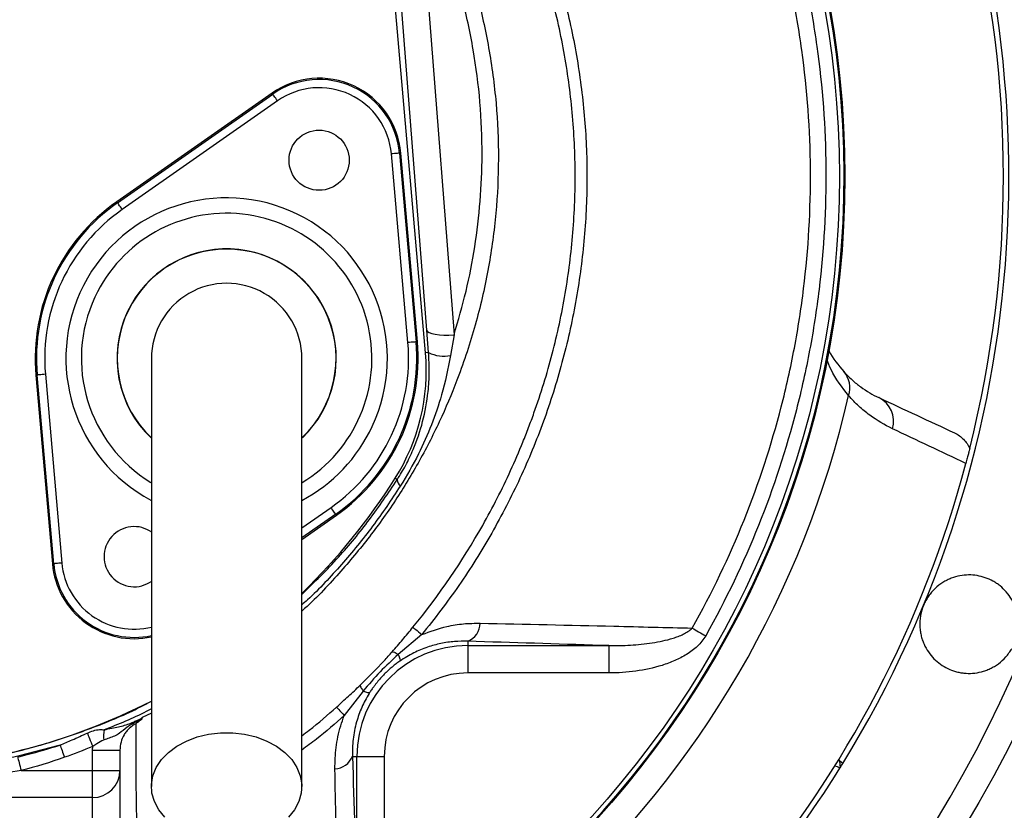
# Model space of a CAD drawing. Header units: millimetres. Extents: x 1924 to 3362, y 1692 to 3130.
# Tile 6 of 9: x 2692 to 3052, y 2179 to 2468. Entities that reach past the tile are written whole.
import ezdxf

# ---------------------------------------------------------------- set-up
doc = ezdxf.new("R2010")
doc.units = ezdxf.units.MM
doc.header["$LTSCALE"] = 2

msp = doc.modelspace()

# ---------------------------------------------------------------- linework, layer by layer
at = {"color": 7, "linetype": 'Continuous', "lineweight": 25}
for p, q in [((2840.11, 2346.53), (2828.59, 2478.24)), ((2840.61, 2354.85), (2830.95, 2478.45)), ((2840.91, 2476.73), (2850.56, 2353.13)), ((2784.02, 2441.56), (2727.27, 2401.82)), ((2727.54, 2401.43), (2784.29, 2441.17)), ((2784.29, 2441.17), (2784.02, 2441.56)), ((2786.01, 2438.72), (2729.26, 2398.98)), ((2833.69, 2350.28), (2827.66, 2419.3)), ((2830.64, 2419.56), (2831.11, 2419.6)), ((2830.64, 2419.56), (2836.68, 2350.54)), ((2837.15, 2350.58), (2831.11, 2419.6)), ((2727.54, 2401.43), (2727.27, 2401.82)), ((2841.26, 2346.63), (2840.61, 2354.85)), ((2850.56, 2353.13), (2849.32, 2345.59)), ((2836.68, 2350.54), (2837.15, 2350.58)), ((2841.26, 2346.63), (2840.11, 2346.53)), ((2698.16, 2338.42), (2697.69, 2338.38)), ((2697.69, 2338.38), (2703.72, 2269.36)), ((2704.19, 2269.4), (2698.16, 2338.42)), ((2701.14, 2338.68), (2707.18, 2269.66)), ((2829.79, 2300.14), (2829.01, 2300.64)), ((2794.92, 2278.28), (2807.57, 2287.14)), ((2807.3, 2287.53), (2807.57, 2287.14)), ((2704.19, 2269.4), (2703.72, 2269.36)), ((2838.82, 2243.48), (2830.18, 2236.23)), ((2855.55, 2241.03), (2855.55, 2239.44)), ((2855.55, 2239.44), (2907.2, 2239.44)), ((2855.55, 2239.44), (2855.55, 2229.46)), ((2907.2, 2239.44), (2907.2, 2229.46)), ((2907.2, 2229.46), (2855.55, 2229.46)), ((2817.33, 2222.84), (2810.41, 2213.85)), ((2718.42, 2201.18), (2728.42, 2201.18)), ((2718.42, 2193.77), (2718.42, 2201.18)), ((2728.42, 2201.18), (2728.42, 2193.77)), ((2813.42, 2198.95), (2815.05, 2198.95)), ((2815.05, 2146.36), (2815.05, 2198.95)), ((2815.05, 2198.95), (2825.04, 2198.95)), ((2825.04, 2198.95), (2825.04, 2146.36)), ((2992.68, 2196.34), (2991.47, 2197.36)), ((2991.47, 2197.36), (2991.7, 2194.74)), ((2692.29, 2193.77), (2718.42, 2193.77)), ((2718.42, 2193.77), (2728.42, 2193.77)), ((2718.42, 2183.87), (2718.42, 2193.77)), ((2728.42, 2193.77), (2728.42, 2153.52)), ((2718.42, 2183.87), (2668.19, 2183.87)), ((2718.42, 2141.78), (2718.42, 2183.87))]:
    msp.add_line(p, q, dxfattribs=at)
at = {"color": 8, "linetype": 'Continuous', "lineweight": 25}
for p, q in [((2794.92, 2282.52), (2805.58, 2289.98)), ((2807.3, 2287.53), (2794.92, 2278.86)), ((2739.92, 2214.74), (2736.56, 2213.1))]:
    msp.add_line(p, q, dxfattribs=at)
at = {"color": 7, "linetype": 'Continuous', "lineweight": 25, "flags": 128}
for points in [[(2786.01, 2438.72), (2785.68, 2439.19), (2785.36, 2439.65), (2785.07, 2440.07), (2784.81, 2440.44), (2784.59, 2440.74), (2784.43, 2440.97), (2784.33, 2441.12), (2784.29, 2441.17)], [(2830.64, 2419.56), (2830.58, 2419.55), (2830.4, 2419.54), (2830.12, 2419.51), (2829.75, 2419.48), (2829.3, 2419.44), (2828.79, 2419.4), (2828.23, 2419.35), (2827.66, 2419.3)], [(2729.26, 2398.98), (2728.93, 2399.45), (2728.61, 2399.91), (2728.31, 2400.33), (2728.05, 2400.7), (2727.84, 2401), (2727.68, 2401.23), (2727.58, 2401.38), (2727.54, 2401.43)], [(2840.61, 2354.85), (2840.89, 2354.39), (2841.52, 2353.97), (2842.47, 2353.62), (2843.71, 2353.34), (2845.2, 2353.15), (2846.88, 2353.05), (2848.69, 2353.04), (2850.56, 2353.13)], [(2836.68, 2350.54), (2836.62, 2350.53), (2836.44, 2350.52), (2836.16, 2350.49), (2835.79, 2350.46), (2835.34, 2350.42), (2834.83, 2350.38), (2834.27, 2350.33), (2833.69, 2350.28)], [(2701.14, 2338.68), (2700.57, 2338.63), (2700.01, 2338.58), (2699.5, 2338.54), (2699.05, 2338.5), (2698.68, 2338.47), (2698.4, 2338.44), (2698.22, 2338.43), (2698.16, 2338.42)], [(2807.3, 2287.53), (2807.26, 2287.58), (2807.16, 2287.73), (2807, 2287.95), (2806.78, 2288.26), (2806.53, 2288.63), (2806.23, 2289.05), (2805.91, 2289.51), (2805.58, 2289.98)], [(2707.18, 2269.66), (2706.61, 2269.61), (2706.05, 2269.56), (2705.54, 2269.52), (2705.09, 2269.48), (2704.72, 2269.45), (2704.44, 2269.42), (2704.26, 2269.41), (2704.19, 2269.4)], [(2835.53, 2246.16), (2835.65, 2246.06), (2835.87, 2245.89), (2836.17, 2245.64), (2836.56, 2245.33), (2837.02, 2244.95), (2837.56, 2244.51), (2838.16, 2244.02), (2838.82, 2243.48)], [(2937.64, 2245.85), (2938.19, 2245.54), (2938.77, 2245.21), (2939.37, 2244.88), (2939.99, 2244.53), (2940.63, 2244.17), (2941.27, 2243.81), (2941.92, 2243.45), (2942.58, 2243.08)], [(2807.59, 2216.98), (2807.69, 2216.87), (2807.87, 2216.67), (2808.13, 2216.39), (2808.46, 2216.02), (2808.86, 2215.58), (2809.32, 2215.07), (2809.84, 2214.49), (2810.41, 2213.85)], [(2716.46, 2207.47), (2716.62, 2207.07), (2716.81, 2206.59), (2717.04, 2206.04), (2717.29, 2205.42), (2717.57, 2204.76), (2717.86, 2204.05), (2718.16, 2203.31), (2718.46, 2202.56)], [(2744.79, 2176.65), (2742.57, 2179.4), (2741.01, 2182.37), (2740.12, 2185.48), (2739.94, 2188.66), (2740.48, 2191.81), (2741.71, 2194.87), (2743.6, 2197.74), (2746.12, 2200.35), (2749.18, 2202.64), (2752.72, 2204.55), (2756.64, 2206.03), (2760.84, 2207.04), (2765.21, 2207.55), (2769.63, 2207.55), (2774, 2207.04), (2778.2, 2206.03), (2782.12, 2204.55), (2785.66, 2202.64), (2788.72, 2200.35), (2791.24, 2197.74), (2793.13, 2194.87), (2794.36, 2191.81), (2794.9, 2188.66), (2794.72, 2185.48), (2793.83, 2182.37), (2792.26, 2179.4), (2790.05, 2176.65)], [(2706.53, 2203.07), (2706.68, 2202.64), (2706.85, 2202.17), (2707.04, 2201.65), (2707.24, 2201.09), (2707.45, 2200.49), (2707.68, 2199.87), (2707.9, 2199.24), (2708.13, 2198.59)], [(2691.03, 2198.73), (2691.14, 2198.3), (2691.26, 2197.8), (2691.41, 2197.23), (2691.57, 2196.61), (2691.74, 2195.94), (2691.91, 2195.24), (2692.1, 2194.51), (2692.29, 2193.77)]]:
    msp.add_lwpolyline(points, dxfattribs=at)
at = {"color": 7, "linetype": 'Continuous', "lineweight": 25}
for centre, radius in [((2643.42, 2411.08), 719), ((2643.42, 2411.08), 685), ((2643.42, 2411.08), 681.7), ((2643.42, 2411.08), 674), ((2643.42, 2411.08), 670), ((2643.42, 2411.08), 654), ((2643.42, 2411.08), 460), ((2643.42, 2411.08), 350), ((2643.42, 2411.08), 348), ((2801.23, 2416.98), 11)]:
    msp.add_circle(centre, radius, dxfattribs=at)
for centre, radius, start, end in [((2643.42, 2411.08), 450, 287.9297, 252.0703), ((2643.42, 2411.08), 410, 328.415, 80.1696), ((2643.42, 2411.08), 349.74, 92.5601, 87.4399), ((2643.42, 2411.08), 408, 345.8773, 14.1227), ((2801.23, 2416.98), 30, 5, 125), ((2801.23, 2416.98), 29.53, 5, 125), ((2801.23, 2416.98), 26.53, 5, 125), ((2767.42, 2344.48), 70, 125, 185), ((2767.42, 2344.48), 69.53, 125, 185), ((2767.42, 2344.48), 66.53, 125, 185), ((2767.42, 2344.48), 40, 90, 226.5638), ((2767.42, 2344.48), 40, 313.7739, 90), ((2767.42, 2344.48), 27.5, 0, 180.042), ((2767.42, 2344.48), 66.53, 305, 5), ((2767.42, 2344.48), 69.53, 305, 5), ((2767.42, 2344.48), 70, 305, 5), ((2766.4, 2340.08), 74, 327.7901, 5), ((2846.83, 2358.03), 12.69, 243.937, 281.3055), ((2986.21, 2333.75), 9.04, 341.6587, 41.0253), ((2643.42, 2411.08), 360.4, 312.2903, 347.1467), ((3001.63, 2321.55), 9.6, 343.2649, 63.6383), ((2643.42, 2411.08), 408, 319.8033, 345.0921), ((2636.1, 2422.17), 228, 314.2286, 327.7901), ((2832.7, 2300.09), 2.91, 179.0242, 232.3378), ((2733.61, 2271.98), 11, 54.2003, 305.8235), ((2733.61, 2271.98), 30, 185, 282.2777), ((2852.81, 2247.84), 7.34, 291.9591, 358.6031), ((2855.55, 2198.95), 40.5, 90, 180), ((2855.55, 2198.95), 30.51, 90, 180), ((2636.1, 2422.17), 228, 271.8408, 297.0925), ((2734.8, 2206.26), 12.41, 169.0053, 186.2224), ((2806.73, 2201.61), 7.19, 272.0937, 338.3057), ((2643.42, 2411.08), 650, 298.40513, 340.74417), ((2643.42, 2411.08), 410, 328.1527, 328.415), ((2718.47, 2193.82), 9.95, 269.7211, 359.7185), ((2643.42, 2411.08), 410, 311.8713, 328.1287)]:
    msp.add_arc(centre, radius, start, end, dxfattribs=at)
at = {"color": 8, "linetype": 'Continuous', "lineweight": 25}
for centre, radius, start, end in [((2767.42, 2344.48), 58.76, 335, 241.9126), ((2767.42, 2344.48), 53.11, 301.2863, 155), ((2767.42, 2344.48), 40.08, 313.6962, 155), ((2767.42, 2344.48), 53.11, 155, 238.6126), ((2767.42, 2344.48), 40.08, 155, 226.6175), ((2767.42, 2344.48), 58.76, 297.9349, 335), ((2733.61, 2271.98), 29.53, 185, 282.4331), ((2733.61, 2271.98), 26.53, 185, 283.946)]:
    msp.add_arc(centre, radius, start, end, dxfattribs=at)
at = {"color": 7, "linetype": 'Continuous', "lineweight": 25}
for centre, start_param, end_param in [((2988.9, 2194.29), 2.356347, 2.464492), ((2989.15, 2191.44), 2.392209, 2.903399)]:
    msp.add_ellipse(centre, major_axis=(0.35, -3.99), ratio=0.999695, start_param=start_param, end_param=end_param, dxfattribs=at)
at = {"color": 8, "linetype": 'Continuous', "lineweight": 25}
for points, knots in [([(2665.29, 2687.62), (2669.33, 2686.88), (2677.45, 2685.4), (2690.5, 2681.51), (2703.93, 2676.15), (2717.48, 2669.09), (2730.49, 2660.76), (2743.21, 2651.06), (2755.67, 2640.26), (2769.74, 2626.89), (2785.14, 2610.74), (2801.54, 2590.85), (2816.77, 2569.38), (2830.68, 2546.19), (2842.98, 2521.95), (2852.49, 2498.95), (2859.17, 2477.58), (2863.53, 2457.98), (2866.2, 2437.9), (2867.07, 2417.67), (2866.13, 2397.62), (2863.43, 2377.69), (2858.93, 2357.87), (2853.05, 2339.62), (2846.17, 2323), (2838.63, 2307.98), (2829.81, 2293.29), (2819.83, 2279.14), (2808.19, 2265.39), (2799.85, 2256.35), (2794.95, 2252.16), (2794.92, 2252.14)], [0, 0, 0, 0, 0.022148, 0.044472, 0.073363, 0.10017, 0.127202, 0.157194, 0.187229, 0.217255, 0.263349, 0.309443, 0.358779, 0.408117, 0.458578, 0.50902, 0.545827, 0.582632, 0.620478, 0.658324, 0.695181, 0.732039, 0.770009, 0.807978, 0.838306, 0.869568, 0.900829, 0.932805, 0.964781, 0.999807, 1, 1, 1, 1]), ([(2994.79, 2330.91), (2992.43, 2333.91), (2989.27, 2337.95), (2987.34, 2342.9), (2986.84, 2344.16)], [0, 0, 0, 0, 0.745466, 1, 1, 1, 1]), ([(2794.92, 2258.19), (2799.48, 2262.64), (2808.33, 2271.26), (2819.84, 2285.44), (2826.48, 2295.24), (2829.79, 2300.14)], [0, 0, 0, 0, 0.34764, 0.673816, 1, 1, 1, 1]), ([(2830.92, 2297.79), (2827.63, 2292.84), (2821.02, 2282.9), (2809.52, 2269.09), (2800.8, 2259.53), (2795.6, 2254.95), (2794.92, 2254.35)], [0, 0, 0, 0, 0.316503, 0.63496, 0.952263, 1, 1, 1, 1]), ([(2643.42, 2194.19), (2650.17, 2194.6), (2663.68, 2195.41), (2683.12, 2198.76), (2701.64, 2203.46), (2719.06, 2209.54), (2731.87, 2214.81), (2738.59, 2218.44), (2739.92, 2219.16)], [0, 0, 0, 0, 0.2019455, 0.4039089, 0.5870515, 0.7708531, 0.9546753, 1, 1, 1, 1]), ([(2739.92, 2216.29), (2739.29, 2215.96), (2733.72, 2213.01), (2727.84, 2210.69), (2722.61, 2208.63)], [0, 0, 0, 0, 0.113188, 1, 1, 1, 1]), ([(2794.92, 2206.5), (2795.83, 2207.18), (2800.25, 2210.43), (2804.34, 2214.09), (2807.59, 2216.98)], [0, 0, 0, 0, 0.207114, 1, 1, 1, 1]), ([(2810.41, 2213.85), (2807.1, 2210.92), (2802.1, 2206.51), (2796.73, 2202.58), (2794.92, 2201.26)], [0, 0, 0, 0, 0.663599, 1, 1, 1, 1])]:
    msp.add_open_spline(points, degree=3, knots=knots, dxfattribs=at)
at = {"color": 7, "linetype": 'Continuous', "lineweight": 25}
for points, knots in [([(2850.56, 2353.13), (2852.1, 2358.43), (2855.18, 2369.02), (2858.32, 2385.38), (2860.32, 2402.02), (2861.06, 2419.7), (2860.3, 2438.22), (2857.82, 2457.61), (2853.61, 2476.91), (2847.07, 2497.97), (2837.86, 2520.34), (2825.93, 2544.02), (2812.22, 2567.04), (2797.71, 2587.57), (2783, 2605.59), (2768.42, 2621.37), (2752.9, 2636.45), (2741.74, 2645.74), (2736.15, 2650.38)], [0, 0, 0, 0, 0.049163, 0.098327, 0.148545, 0.198762, 0.256365, 0.313971, 0.373236, 0.432505, 0.510301, 0.588127, 0.667778, 0.747427, 0.810116, 0.872806, 0.936405, 1, 1, 1, 1]), ([(2835.53, 2246.16), (2845.17, 2257.94), (2853.65, 2270.37), (2864.71, 2289.97), (2868.12, 2296.66), (2872.82, 2306.93), (2874.31, 2310.39), (2876.45, 2315.65), (2877.14, 2317.42), (2878.49, 2320.96), (2879.15, 2322.75), (2882.34, 2331.7), (2884.56, 2338.92), (2888.36, 2353.47), (2889.95, 2360.8), (2892.47, 2375.59), (2893.4, 2383.04), (2894.32, 2394.3), (2894.54, 2398.07), (2894.75, 2403.75), (2894.8, 2405.64), (2894.85, 2409.44), (2894.86, 2411.35), (2894.78, 2420.84), (2894.37, 2428.38), (2892.9, 2443.34), (2891.83, 2450.77), (2889.06, 2465.52), (2887.36, 2472.84), (2884.31, 2483.74), (2883.21, 2487.36), (2880.86, 2494.57), (2879.6, 2498.17), (2876.93, 2505.27), (2875.53, 2508.78), (2872.57, 2515.73), (2871.04, 2519.17), (2866.31, 2529.44), (2862.97, 2536.19), (2852.37, 2556.15), (2844.55, 2569.06), (2835.95, 2581.56)], [0, 0, 0, 0, 0.125, 0.125, 0.1875, 0.1875, 0.21875, 0.21875, 0.234375, 0.234375, 0.25, 0.25, 0.3125, 0.3125, 0.375, 0.375, 0.4375, 0.4375, 0.46875, 0.46875, 0.484375, 0.484375, 0.5, 0.5, 0.5625, 0.5625, 0.625, 0.625, 0.6875, 0.6875, 0.71875, 0.71875, 0.75, 0.75, 0.78125, 0.78125, 0.8125, 0.8125, 0.875, 0.875, 1, 1, 1, 1]), ([(2839.34, 2583.85), (2843.9, 2577.05), (2853.05, 2563.43), (2865.17, 2541.99), (2875.89, 2519.83), (2884.63, 2497.71), (2891.26, 2475.71), (2895.84, 2454), (2898.6, 2431.99), (2899.48, 2409.72), (2898.36, 2387.32), (2895.29, 2364.93), (2890.34, 2342.89), (2883.55, 2321.38), (2874.94, 2300.52), (2864.57, 2280.47), (2852.67, 2261.26), (2843.43, 2249.4), (2838.82, 2243.48)], [0, 0, 0, 0, 0.0669089, 0.1339666, 0.2009692, 0.2678027, 0.3279914, 0.3883953, 0.4487901, 0.5089666, 0.5702386, 0.6317399, 0.6932496, 0.7545331, 0.8157902, 0.8772669, 0.9387433, 1, 1, 1, 1]), ([(2937.64, 2245.85), (2944.86, 2258.7), (2951.16, 2271.88), (2962, 2298.88), (2966.54, 2312.69), (2972.01, 2333.9), (2973.61, 2341.04), (2975.66, 2351.89), (2976.29, 2355.52), (2977.42, 2362.78), (2977.92, 2366.41), (2980.14, 2384.56), (2980.97, 2399.08), (2980.75, 2428.15), (2979.71, 2442.69), (2977.2, 2460.88), (2976.63, 2464.52), (2975.39, 2471.78), (2974.71, 2475.4), (2973.22, 2482.62), (2972.42, 2486.22), (2970.7, 2493.37), (2969.79, 2496.93), (2964.93, 2514.62), (2960.14, 2528.45), (2951.61, 2548.71), (2948.54, 2555.39), (2941.94, 2568.57), (2938.43, 2575.05), (2934.7, 2581.41)], [0, 0, 0, 0, 0.125, 0.125, 0.25, 0.25, 0.3125, 0.3125, 0.34375, 0.34375, 0.375, 0.375, 0.5, 0.5, 0.625, 0.625, 0.65625, 0.65625, 0.6875, 0.6875, 0.71875, 0.71875, 0.75, 0.75, 0.875, 0.875, 0.9375, 0.9375, 1, 1, 1, 1]), ([(2939.63, 2584.28), (2947.2, 2571.29), (2953.83, 2557.98), (2965.32, 2530.7), (2970.17, 2516.74), (2976.09, 2495.31), (2977.83, 2488.09), (2980.11, 2477.13), (2980.81, 2473.46), (2982.09, 2466.07), (2982.67, 2462.35), (2985.27, 2443.81), (2986.36, 2428.98), (2986.62, 2399.35), (2985.8, 2384.53), (2983.55, 2366.03), (2983.04, 2362.33), (2981.9, 2354.93), (2981.26, 2351.23), (2979.18, 2340.16), (2977.56, 2332.87), (2972, 2311.25), (2967.39, 2297.16), (2956.35, 2269.63), (2949.93, 2256.19), (2942.58, 2243.08)], [0, 0, 0, 0, 0.125, 0.125, 0.25, 0.25, 0.3125, 0.3125, 0.34375, 0.34375, 0.375, 0.375, 0.5, 0.5, 0.625, 0.625, 0.65625, 0.65625, 0.6875, 0.6875, 0.75, 0.75, 0.875, 0.875, 1, 1, 1, 1]), ([(2987.42, 2347.84), (2987.52, 2347.62), (2988.88, 2344.53), (2991.03, 2342.02), (2993.03, 2339.69)], [0, 0, 0, 0, 0.071915, 1, 1, 1, 1]), ([(2739.92, 2344.48), (2739.92, 2344.08), (2739.92, 2343.24), (2739.92, 2341.79), (2739.92, 2339.89), (2739.92, 2337.42), (2739.92, 2334.28), (2739.92, 2330.4), (2739.92, 2325.22), (2739.92, 2317.99), (2739.92, 2308.33), (2739.92, 2296.12), (2739.92, 2281.9), (2739.92, 2265.85), (2739.92, 2248.17), (2739.92, 2229.11), (2739.92, 2208.86), (2739.92, 2194.94), (2739.92, 2187.86)], [0, 0, 0, 0, 0.0455214, 0.0947173, 0.1476109, 0.2042752, 0.2514561, 0.3008581, 0.3524189, 0.4062132, 0.4702248, 0.5372899, 0.6071723, 0.679907, 0.7555872, 0.8341509, 0.9156094, 1, 1, 1, 1]), ([(2794.92, 2187.86), (2794.92, 2194.55), (2794.92, 2207.8), (2794.92, 2227.31), (2794.92, 2246.08), (2794.92, 2263.91), (2794.92, 2280.49), (2794.92, 2295.54), (2794.92, 2308.19), (2794.92, 2318.38), (2794.92, 2326.09), (2794.92, 2331.8), (2794.92, 2336.45), (2794.92, 2339.94), (2794.92, 2342.51), (2794.92, 2343.83), (2794.92, 2344.48)], [0, 0, 0, 0, 0.0796442, 0.1580088, 0.2351238, 0.3110145, 0.3856144, 0.4590053, 0.5312518, 0.5933109, 0.6542603, 0.7143008, 0.773508, 0.8508697, 0.9263193, 1, 1, 1, 1]), ([(2829.79, 2300.14), (2830.85, 2301.89), (2832.99, 2305.4), (2836.31, 2312.45), (2839.37, 2321.42), (2841.1, 2331.02), (2841.64, 2339.51), (2841.39, 2344.25), (2841.26, 2346.63)], [0, 0, 0, 0, 0.128243, 0.257986, 0.479605, 0.706237, 0.852295, 1, 1, 1, 1]), ([(2849.32, 2345.59), (2848.33, 2340.74), (2846.58, 2332.14), (2842.4, 2320.1), (2837.49, 2308.83), (2833.22, 2301.65), (2830.92, 2297.79)], [0, 0, 0, 0, 0.288326, 0.512009, 0.737439, 1, 1, 1, 1]), ([(2993.03, 2339.69), (2994.02, 2338.58), (2995.04, 2337.57), (2997.11, 2335.7), (2998.17, 2334.85), (3001.39, 2332.51), (3003.61, 2331.21), (3005.89, 2330.15)], [0, 0, 0, 0, 0.25, 0.25, 0.5, 0.5, 1, 1, 1, 1]), ([(3010.82, 2318.79), (3007.96, 2320.14), (3005.19, 2321.78), (3001.17, 2324.77), (2999.86, 2325.85), (2997.28, 2328.22), (2996.02, 2329.5), (2994.79, 2330.91)], [0, 0, 0, 0, 0.5, 0.5, 0.75, 0.75, 1, 1, 1, 1]), ([(3033.57, 2317.24), (3034.19, 2316.95), (3034.77, 2316.61), (3035.87, 2315.83), (3036.39, 2315.39), (3037.34, 2314.41), (3037.76, 2313.89), (3038.51, 2312.76), (3038.83, 2312.16), (3039.09, 2311.53)], [0, 0, 0, 0, 0.25, 0.25, 0.5, 0.5, 0.75, 0.75, 1, 1, 1, 1]), ([(3039.09, 2311.53), (3039.02, 2311.27), (3038.95, 2310.99), (3038.79, 2310.34), (3038.7, 2309.98), (3038.53, 2309.33), (3038.47, 2309.1), (3038.34, 2308.61), (3038.27, 2308.34), (3038.12, 2307.76), (3038.04, 2307.46), (3037.87, 2306.8), (3037.78, 2306.46), (3037.69, 2306.12)], [0, 0, 0, 0, 0.25, 0.25, 0.5, 0.5, 0.625, 0.625, 0.75, 0.75, 0.875, 0.875, 1, 1, 1, 1]), ([(3056.21, 2242.56), (3056.54, 2243.79), (3056.74, 2245.03), (3056.85, 2246.88), (3056.85, 2247.5), (3056.79, 2248.73), (3056.73, 2249.33), (3056.56, 2250.52), (3056.44, 2251.1), (3056.16, 2252.24), (3055.99, 2252.8), (3055.4, 2254.43), (3054.92, 2255.45), (3053.8, 2257.36), (3053.15, 2258.26), (3051.75, 2259.88), (3050.99, 2260.62), (3049.76, 2261.61), (3049.34, 2261.92), (3048.47, 2262.51), (3048.03, 2262.78), (3046.68, 2263.53), (3045.74, 2263.95), (3043.8, 2264.63), (3042.79, 2264.88), (3040.75, 2265.22), (3039.71, 2265.3), (3037.62, 2265.28), (3036.56, 2265.18), (3034.42, 2264.77), (3033.37, 2264.48), (3031.81, 2263.87), (3031.29, 2263.64), (3030.27, 2263.13), (3029.76, 2262.84), (3028.27, 2261.91), (3027.33, 2261.18), (3026, 2259.92), (3025.57, 2259.47), (3024.76, 2258.52), (3024.38, 2258.03), (3023.67, 2257), (3023.34, 2256.47), (3022.73, 2255.35), (3022.46, 2254.77), (3022.21, 2254.18)], [0, 0, 0, 0, 0.0625, 0.0625, 0.09375, 0.09375, 0.125, 0.125, 0.15625, 0.15625, 0.1875, 0.1875, 0.25, 0.25, 0.3125, 0.3125, 0.375, 0.375, 0.40625, 0.40625, 0.4375, 0.4375, 0.5, 0.5, 0.5625, 0.5625, 0.625, 0.625, 0.6875, 0.6875, 0.75, 0.75, 0.78125, 0.78125, 0.8125, 0.8125, 0.875, 0.875, 0.90625, 0.90625, 0.9375, 0.9375, 0.96875, 0.96875, 1, 1, 1, 1]), ([(3022.21, 2254.18), (3021.72, 2253), (3021.36, 2251.79), (3021.02, 2249.92), (3020.94, 2249.29), (3020.85, 2248.06), (3020.83, 2247.44), (3020.86, 2246.23), (3020.91, 2245.62), (3021.06, 2244.43), (3021.16, 2243.85), (3021.42, 2242.71), (3021.58, 2242.15), (3021.94, 2241.07), (3022.15, 2240.53), (3022.83, 2238.99), (3023.37, 2238.03), (3024.59, 2236.25), (3025.27, 2235.41), (3026.75, 2233.91), (3027.54, 2233.24), (3029.23, 2232.04), (3030.13, 2231.51), (3031.98, 2230.62), (3032.94, 2230.25), (3034.43, 2229.83), (3034.93, 2229.71), (3035.95, 2229.52), (3036.47, 2229.44), (3038.04, 2229.28), (3039.1, 2229.26), (3041.22, 2229.42), (3042.29, 2229.59), (3043.9, 2230.01), (3044.44, 2230.18), (3045.51, 2230.56), (3046.03, 2230.78), (3047.07, 2231.27), (3047.58, 2231.55), (3048.59, 2232.15), (3049.09, 2232.48), (3050.54, 2233.56), (3051.44, 2234.38), (3052.67, 2235.76), (3053.06, 2236.24), (3053.81, 2237.27), (3054.15, 2237.81), (3054.47, 2238.36)], [0, 0, 0, 0, 0.0625, 0.0625, 0.09375, 0.09375, 0.125, 0.125, 0.15625, 0.15625, 0.1875, 0.1875, 0.21875, 0.21875, 0.25, 0.25, 0.3125, 0.3125, 0.375, 0.375, 0.4375, 0.4375, 0.5, 0.5, 0.5625, 0.5625, 0.59375, 0.59375, 0.625, 0.625, 0.6875, 0.6875, 0.75, 0.75, 0.78125, 0.78125, 0.8125, 0.8125, 0.84375, 0.84375, 0.875, 0.875, 0.9375, 0.9375, 0.96875, 0.96875, 1, 1, 1, 1]), ([(2838.82, 2243.48), (2841.85, 2244.59), (2846.9, 2246.44), (2854.08, 2247.57), (2858.11, 2247.63), (2860.14, 2247.66)], [0, 0, 0, 0, 0.4256436, 0.7107386, 1, 1, 1, 1]), ([(2860.14, 2247.66), (2876.48, 2247.3), (2902.47, 2246.74), (2928.11, 2246.09), (2937.64, 2245.85)], [0, 0, 0, 0, 0.628663, 1, 1, 1, 1]), ([(2827.98, 2237.21), (2829.26, 2238.68), (2830.52, 2240.15), (2833.03, 2243.14), (2834.28, 2244.64), (2835.53, 2246.16)], [0, 0, 0, 0, 0.5, 0.5, 1, 1, 1, 1]), ([(2907.2, 2239.44), (2909.83, 2239.41), (2912.47, 2239.47), (2917.72, 2239.78), (2920.34, 2240.04), (2924.24, 2240.64), (2925.54, 2240.88), (2928.12, 2241.44), (2929.4, 2241.77), (2931.29, 2242.37), (2931.91, 2242.58), (2933.15, 2243.06), (2933.76, 2243.32), (2934.95, 2243.9), (2935.53, 2244.22), (2936.64, 2244.95), (2937.17, 2245.36), (2937.64, 2245.85)], [0, 0, 0, 0, 0.25, 0.25, 0.5, 0.5, 0.625, 0.625, 0.75, 0.75, 0.8125, 0.8125, 0.875, 0.875, 0.9375, 0.9375, 1, 1, 1, 1]), ([(2942.58, 2243.08), (2941.76, 2241.62), (2940.71, 2240.36), (2938.92, 2238.67), (2938.28, 2238.13), (2936.96, 2237.13), (2936.28, 2236.67), (2934.19, 2235.37), (2932.73, 2234.62), (2929.72, 2233.29), (2928.16, 2232.72), (2923.46, 2231.24), (2920.27, 2230.57), (2913.79, 2229.67), (2910.49, 2229.46), (2907.2, 2229.46)], [0, 0, 0, 0, 0.125, 0.125, 0.1875, 0.1875, 0.25, 0.25, 0.375, 0.375, 0.5, 0.5, 0.75, 0.75, 1, 1, 1, 1]), ([(2855.55, 2241.03), (2853.95, 2241.04), (2850.74, 2241.05), (2845.79, 2240.32), (2840.79, 2238.96), (2835.71, 2236.91), (2832.44, 2234.83), (2830.75, 2233.76)], [0, 0, 0, 0, 0.1980764, 0.3987366, 0.5927998, 0.7909522, 1, 1, 1, 1]), ([(2907.2, 2239.44), (2906.19, 2239.48), (2889.08, 2240.01), (2871.81, 2240.54), (2855.55, 2241.03)], [0, 0, 0, 0, 0.058682, 1, 1, 1, 1]), ([(2816.25, 2224.96), (2819.22, 2227.89), (2823.26, 2231.87), (2826.99, 2236.1), (2827.98, 2237.21)], [0, 0, 0, 0, 0.735158, 1, 1, 1, 1]), ([(2830.18, 2236.23), (2827.91, 2234.14), (2823.35, 2229.94), (2819.34, 2225.21), (2817.33, 2222.84)], [0, 0, 0, 0, 0.497982, 1, 1, 1, 1]), ([(2827.98, 2237.21), (2828.14, 2237.25), (2828.41, 2237.18), (2829.15, 2236.85), (2829.62, 2236.58), (2830.18, 2236.23)], [0, 0, 0, 0, 0.5, 0.5, 1, 1, 1, 1]), ([(2830.18, 2236.23), (2830.47, 2235.58), (2830.67, 2235.03), (2830.87, 2234.2), (2830.86, 2233.91), (2830.75, 2233.76)], [0, 0, 0, 0, 0.5, 0.5, 1, 1, 1, 1]), ([(2830.75, 2233.76), (2830.51, 2233.59), (2830.04, 2233.26), (2829.36, 2232.75), (2828.74, 2232.27), (2828.16, 2231.8), (2827.28, 2231.07), (2826.12, 2230.03), (2824.7, 2228.63), (2823.36, 2227.16), (2822.25, 2225.82), (2821.34, 2224.62), (2820.57, 2223.55), (2820.06, 2222.77), (2819.79, 2222.37)], [0, 0, 0, 0, 0.056649, 0.109936, 0.159864, 0.206441, 0.249676, 0.377422, 0.499016, 0.621386, 0.749674, 0.82396, 0.907391, 1, 1, 1, 1]), ([(2807.59, 2216.98), (2809.05, 2218.3), (2811.98, 2220.93), (2814.82, 2223.61), (2816.25, 2224.96)], [0, 0, 0, 0, 0.498464, 1, 1, 1, 1]), ([(2816.25, 2224.96), (2816.22, 2224.81), (2816.3, 2224.55), (2816.66, 2223.83), (2816.95, 2223.37), (2817.33, 2222.84)], [0, 0, 0, 0, 0.5, 0.5, 1, 1, 1, 1]), ([(2819.79, 2222.37), (2819.7, 2222.21), (2818.56, 2220.42), (2816.68, 2216.82), (2814.68, 2211.19), (2813.45, 2205.12), (2813.43, 2201.02), (2813.42, 2198.95)], [0, 0, 0, 0, 0.0202817, 0.2364461, 0.4598174, 0.7263001, 1, 1, 1, 1]), ([(2817.33, 2222.84), (2817.98, 2222.57), (2818.53, 2222.4), (2819.37, 2222.24), (2819.65, 2222.25), (2819.79, 2222.37)], [0, 0, 0, 0, 0.5, 0.5, 1, 1, 1, 1]), ([(2807, 2194.42), (2807.06, 2196.97), (2807.19, 2202.15), (2808.59, 2208.73), (2809.97, 2212.61), (2810.41, 2213.85)], [0, 0, 0, 0, 0.399788, 0.809414, 1, 1, 1, 1]), ([(2735.85, 2212.07), (2735.68, 2212.01), (2735.01, 2211.79), (2733.88, 2211.33), (2732.43, 2210.54), (2730.46, 2209.21), (2728.01, 2206.96), (2725.28, 2205.88), (2723.14, 2205.15), (2722.46, 2204.92)], [0, 0, 0, 0, 0.032403, 0.128506, 0.218862, 0.330029, 0.564223, 0.861686, 1, 1, 1, 1]), ([(2722.61, 2208.63), (2723.56, 2208.85), (2726.19, 2209.46), (2729.46, 2210.02), (2731.88, 2210.89), (2733.17, 2211.45), (2733.9, 2211.77), (2734.56, 2212.07), (2735.34, 2212.41), (2736.01, 2212.75), (2736.42, 2213.01), (2736.56, 2213.1)], [0, 0, 0, 0, 0.186727, 0.521089, 0.69493, 0.756774, 0.801445, 0.846209, 0.891296, 0.961906, 1, 1, 1, 1]), ([(2734.24, 2210.89), (2733.33, 2210.45), (2732.52, 2209.87), (2731.43, 2208.84), (2731.09, 2208.47), (2730.47, 2207.69), (2730.19, 2207.27), (2729.44, 2205.99), (2729.06, 2205.08), (2728.55, 2203.16), (2728.42, 2202.18), (2728.42, 2201.18)], [0, 0, 0, 0, 0.25, 0.25, 0.375, 0.375, 0.5, 0.5, 0.75, 0.75, 1, 1, 1, 1]), ([(2734.24, 2210.89), (2734.22, 2205.82), (2734.21, 2201.16), (2734.23, 2194.82), (2734.24, 2192.82), (2734.26, 2189.04), (2734.27, 2187.27), (2734.33, 2182.28), (2734.38, 2179.42), (2734.5, 2174.64), (2734.57, 2172.73), (2734.65, 2171.3)], [0, 0, 0, 0, 0.25, 0.25, 0.375, 0.375, 0.5, 0.5, 0.75, 0.75, 1, 1, 1, 1]), ([(2735.85, 2212.07), (2736.03, 2212.19), (2736.17, 2212.31), (2736.4, 2212.53), (2736.48, 2212.63), (2736.63, 2212.88), (2736.62, 2213), (2736.56, 2213.1)], [0, 0, 0, 0, 0.25, 0.25, 0.5, 0.5, 1, 1, 1, 1]), ([(2706.53, 2203.07), (2708.01, 2203.69), (2711.34, 2205.11), (2714.62, 2206.62), (2716.46, 2207.47)], [0, 0, 0, 0, 0.442034, 1, 1, 1, 1]), ([(2716.46, 2207.47), (2717.2, 2207.77), (2718.71, 2208.39), (2720.86, 2208.83), (2722.07, 2208.69), (2722.61, 2208.63)], [0, 0, 0, 0, 0.3508572, 0.7103422, 1, 1, 1, 1]), ([(2706.53, 2203.07), (2699.06, 2201.04), (2685.06, 2197.24), (2663.87, 2194.09), (2650.26, 2193.55), (2643.42, 2193.27)], [0, 0, 0, 0, 0.362554, 0.679851, 1, 1, 1, 1]), ([(2691.03, 2198.73), (2692.17, 2199), (2697.39, 2200.25), (2702.52, 2201.83), (2706.53, 2203.07)], [0, 0, 0, 0, 0.2181, 1, 1, 1, 1]), ([(2722.46, 2204.92), (2721.61, 2204.48), (2720.26, 2203.77), (2718.95, 2202.89), (2718.46, 2202.56)], [0, 0, 0, 0, 0.623883, 1, 1, 1, 1]), ([(2692.29, 2193.77), (2688.29, 2193.14), (2684.28, 2192.56), (2676.25, 2191.54), (2672.23, 2191.11), (2668.19, 2190.76)], [0, 0, 0, 0, 0.5, 0.5, 1, 1, 1, 1]), ([(2808.72, 2116.95), (2808.39, 2129.69), (2808.09, 2142.5), (2807.51, 2168.3), (2807.24, 2181.29), (2807, 2194.42)], [0, 0, 0, 0, 0.5, 0.5, 1, 1, 1, 1]), ([(2991.7, 2194.74), (2991.67, 2194.7), (2991.65, 2194.66), (2991.62, 2194.62), (2991.62, 2194.61), (2991.61, 2194.6), (2991.61, 2194.59)], [0, 0, 0, 0, 0.004, 0.004, 0.004, 0.004807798, 0.004807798, 0.004807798, 0.004807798])]:
    msp.add_open_spline(points, degree=3, knots=knots, dxfattribs=at)
for points in [[(3005.89, 2330.15), (3015.13, 2325.84), (3024.35, 2321.54), (3033.57, 2317.24)], [(3037.69, 2306.12), (3028.74, 2310.33), (3019.79, 2314.55), (3010.82, 2318.79)], [(2735.85, 2212.07), (2735.3, 2211.67), (2734.76, 2211.28), (2734.24, 2210.89)], [(2718.46, 2202.56), (2715.05, 2201.16), (2711.61, 2199.83), (2708.13, 2198.59)], [(2718.42, 2201.18), (2718.42, 2201.64), (2718.43, 2202.1), (2718.46, 2202.56)], [(2708.13, 2198.59), (2702.94, 2196.73), (2697.65, 2195.13), (2692.29, 2193.77)], [(2813.42, 2198.95), (2813.95, 2181.21), (2814.49, 2163.71), (2815.05, 2146.36)]]:
    msp.add_open_spline(points, degree=3, dxfattribs=at)

doc.saveas('drawing.dxf')
